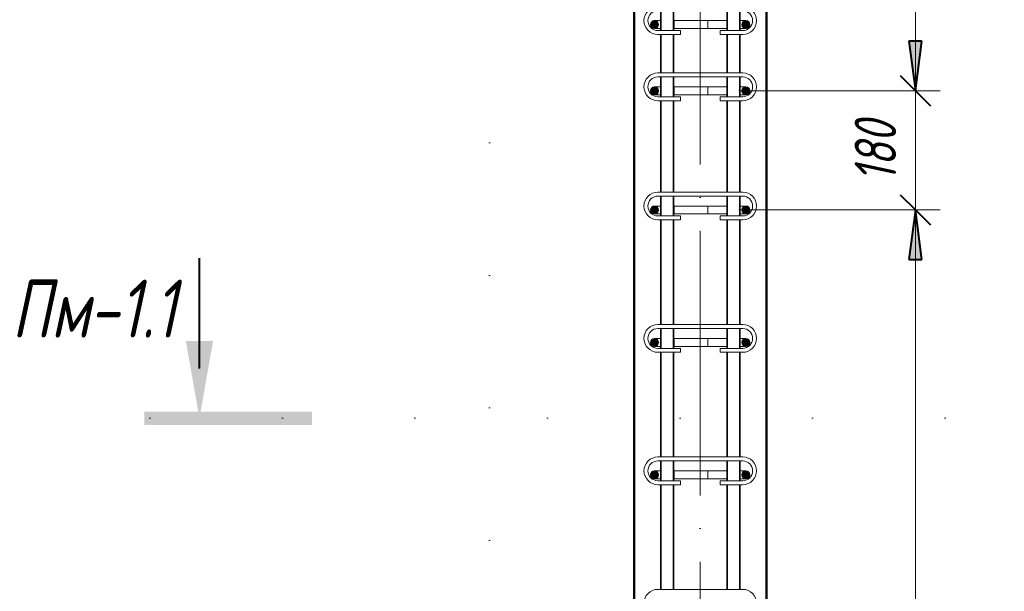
# Model space of a CAD drawing. Header units: millimetres. Extents: x 16773 to 28581, y -118926 to 7806.
# Tile 13 of 35: x 23330 to 24816, y 2194 to 3057. Entities that reach past the tile are written whole.
import ezdxf

# ---------------------------------------------------------------- set-up
doc = ezdxf.new("R2010")
doc.units = ezdxf.units.MM
for name, pattern in [('ADSK_Линия разреза', [400, 0, -200, 0, -200]), ('ADSK_Линия сетки', [500, 400, -50, 0, -50]), ('ADSK_Пунктирная_п5', [100, 0, -100])]:
    doc.linetypes.add(name, pattern=pattern)
for name, color, linetype, lineweight in [('A-____-____-DIMS', 211, 'Continuous', 9), ('A-____-____-DIMS-25', 211, 'Continuous', 9), ('G-____-____-SYMB', 111, 'ADSK_Пунктирная_п5', 20), ('S-COLS-____-MCUT', 52, 'Continuous', 50), ('S-GRID-____-OTLN', 1, 'Continuous', 9), ('S-RBAR-____-MCUT', 171, 'Continuous', 20), ('S-RBAR-____-OTLN', 171, 'Continuous', 100)]:
    doc.layers.add(name, color=color, linetype=linetype, lineweight=lineweight)
doc.styles.add('GOST Common_I_4', font='GOST_Common Italic.ttf', dxfattribs={"width": 0.8, "height": 87.5})
doc.styles.add('GOST Common_I_5', font='GOST_Common Italic.ttf', dxfattribs={"width": 0.8, "height": 62.5})
doc.dimstyles.new('ADSK_Для_арматуры_Основной_2_5_мм_шаг_кол-во_Стрелки_точный', dxfattribs={"dimscale": 304.8, "dimtxt": 0.206224, "dimasz": 0, "dimexe": 0.123031, "dimexo": 0.000403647, "dimgap": 0.032808, "dimtad": 1, "dimdec": 0, "dimlfac": 304.8, "dimdsep": 46, "dimtxsty": 'GOST Common_I_5', "dimblk2": 'NONE', "dimsah": 1, "dimcen": 0.09, "dimdle": 0.123031, "dimazin": 0, "dimtfac": 1, "dimtdec": 4, "dimtix": 1, "dimtmove": 0, "dimatfit": 3, "dimfxl": 1, "dimtvp": 1, "dimtfill": 1, "dimtolj": 1, "dimtzin": 0, "dimarcsym": 2})
doc.dimstyles.new('ADSK_Для_арматуры_Основной_2_5_мм_шаг_кол-во_Стрелки_точный_1', dxfattribs={"dimscale": 304.8, "dimtxt": 0.206224, "dimasz": 0.246063, "dimexe": 0.123031, "dimexo": 0.000403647, "dimgap": 0.032808, "dimtad": 1, "dimdec": 0, "dimlfac": 304.8, "dimdsep": 46, "dimtxsty": 'GOST Common_I_5', "dimsah": 1, "dimcen": 0.09, "dimdle": 0.123031, "dimazin": 0, "dimtfac": 1, "dimtdec": 4, "dimtix": 1, "dimtmove": 0, "dimatfit": 3, "dimfxl": 1, "dimtvp": 1, "dimtfill": 1, "dimtolj": 1, "dimtzin": 0, "dimarcsym": 2})
doc.dimstyles.new('ADSK_Округление_5мм__Узкий__4', dxfattribs={"dimscale": 304.8, "dimtxt": 0.206224, "dimasz": 0.147638, "dimexe": 0.123031, "dimexo": 0.000269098, "dimgap": 0.032808, "dimtad": 1, "dimdec": 0, "dimlfac": 304.8, "dimrnd": 5, "dimdsep": 46, "dimtxsty": 'GOST Common_I_5', "dimblk1": 'OBLIQUE', "dimblk2": 'OBLIQUE', "dimsah": 1, "dimcen": 0.09, "dimdle": 0.123031, "dimazin": 0, "dimtfac": 1, "dimtdec": 4, "dimtix": 1, "dimtmove": 0, "dimatfit": 3, "dimfxl": 1, "dimtvp": 1, "dimtfill": 1, "dimtolj": 1, "dimtzin": 0, "dimlwd": 20, "dimlwe": 20, "dimarcsym": 2})

# ---------------------------------------------------------------- blocks, each defined once
blk = doc.blocks.new('Разрез - Номер вида сзади_3_5 мм-6451-КЖ1_ПЭ_ВЭ1_Армирование_Пилоны_Пм-1_1_2-2')
at = {"layer": 'G-____-____-SYMB', "linetype": 'Continuous', "lineweight": 9}
for points in [[(17392, -1412.2), (17372.1, -1412.2), (17372.1, -1665.4), (17392, -1665.4)], [(17265, -1602.7), (17381.9, -1582.1), (17265, -1561.5)]]:
    blk.add_hatch(color=256, dxfattribs=at).paths.add_polyline_path(points)
at = {"layer": 'G-____-____-SYMB', "linetype": 'Continuous', "lineweight": 40}
blk.add_line((17306.9, -1582.1), (17140.3, -1582.1), dxfattribs=at)
blk = doc.blocks.new('DIMBLOCK46-КЖ1_ПЭ_ВЭ1_Армирование_Пилоны_Пм-1_1_2-2')
at = {"layer": 'A-____-____-DIMS-25', "lineweight": 40}
for points in [[(24682.2, 3850), (24672.3, 3775), (24692.1, 3775)], [(24682.2, 2950), (24692.1, 3025), (24672.3, 3025)]]:
    blk.add_hatch(color=256, dxfattribs=at).paths.add_polyline_path(points)
at = {"layer": 'A-____-____-DIMS-25'}
for p, q in [((24682.2, 3887.5), (24682.2, 2912.5)), ((24682.2, 3850), (24463.9, 3850)), ((24682.2, 3850), (24719.7, 3850)), ((24682.2, 2950), (24463.9, 2950)), ((24682.2, 2950), (24719.7, 2950))]:
    blk.add_line(p, q, dxfattribs=at)
at = {"layer": 'A-____-____-DIMS-25', "lineweight": 40}
for p, q in [((24682.2, 3850), (24672.3, 3775)), ((24692.1, 3775), (24682.2, 3850)), ((24672.3, 3775), (24692.1, 3775)), ((24692.1, 3025), (24672.3, 3025)), ((24672.3, 3025), (24682.2, 2950)), ((24682.2, 2950), (24692.1, 3025))]:
    blk.add_line(p, q, dxfattribs=at)
at = {"layer": 'A-____-____-DIMS-25', "color": 0, "insert": (24590.5, 3246.6), "char_height": 62.5, "width": 368.194, "attachment_point": 1, "rotation": 90, "line_spacing_factor": 1.022761, "style": 'GOST Common_I_5', "bg_fill": 3, "box_fill_scale": 1.25, "bg_fill_color": 256, "bg_fill_true_color": 13158600, "bg_fill_transparency": 0}
blk.add_mtext('100x9=900', dxfattribs=at)
blk = doc.blocks.new('_None')
blk = doc.blocks.new('DIMBLOCK47-КЖ1_ПЭ_ВЭ1_Армирование_Пилоны_Пм-1_1_2-2')
at = {"layer": 'A-____-____-DIMS-25', "lineweight": 40}
for points in [[(24682.2, 2770), (24672.3, 2695), (24692.1, 2695)], [(24682.2, 970), (24692.1, 1045), (24672.3, 1045)]]:
    blk.add_hatch(color=256, dxfattribs=at).paths.add_polyline_path(points)
at = {"layer": 'A-____-____-DIMS-25'}
for p, q in [((24682.2, 2807.5), (24682.2, 932.5)), ((24682.2, 2770), (24463.9, 2770)), ((24682.2, 2770), (24719.7, 2770)), ((24682.2, 970), (24463.9, 970)), ((24682.2, 970), (24719.7, 970))]:
    blk.add_line(p, q, dxfattribs=at)
at = {"layer": 'A-____-____-DIMS-25', "lineweight": 40}
for p, q in [((24682.2, 2770), (24672.3, 2695)), ((24692.1, 2695), (24682.2, 2770)), ((24672.3, 2695), (24692.1, 2695)), ((24692.1, 1045), (24672.3, 1045)), ((24672.3, 1045), (24682.2, 970)), ((24682.2, 970), (24692.1, 1045))]:
    blk.add_line(p, q, dxfattribs=at)
at = {"layer": 'A-____-____-DIMS-25', "color": 0, "insert": (24590.5, 1699), "char_height": 62.5, "width": 410.383, "attachment_point": 1, "rotation": 90, "line_spacing_factor": 1.022761, "style": 'GOST Common_I_5', "bg_fill": 3, "box_fill_scale": 1.25, "bg_fill_color": 256, "bg_fill_true_color": 13158600, "bg_fill_transparency": 0}
blk.add_mtext('200x9=1800', dxfattribs=at)
blk = doc.blocks.new('DIMBLOCK51-КЖ1_ПЭ_ВЭ1_Армирование_Пилоны_Пм-1_1_2-2')
at = {"layer": 'A-____-____-DIMS-25', "lineweight": 20}
for p, q in [((24682.2, 2987.5), (24682.2, 2732.5)), ((24682.2, 2950), (24415.4, 2950)), ((24682.2, 2950), (24719.7, 2950)), ((24682.2, 2770), (24415.4, 2770)), ((24682.2, 2770), (24719.7, 2770))]:
    blk.add_line(p, q, dxfattribs=at)
at = {"layer": 'A-____-____-DIMS-25', "lineweight": 40}
for p, q in [((24682.2, 2950), (24659.7, 2972.5)), ((24682.2, 2950), (24704.7, 2927.5)), ((24682.2, 2770), (24659.7, 2792.5)), ((24682.2, 2770), (24704.7, 2747.5))]:
    blk.add_line(p, q, dxfattribs=at)
at = {"layer": 'A-____-____-DIMS-25', "color": 0, "lineweight": 20, "insert": (24590.5, 2812.1), "char_height": 62.5, "width": 115.061, "attachment_point": 1, "rotation": 90, "line_spacing_factor": 1.022761, "style": 'GOST Common_I_5', "bg_fill": 3, "box_fill_scale": 1.25, "bg_fill_color": 256, "bg_fill_true_color": 13158600, "bg_fill_transparency": 0}
blk.add_mtext('180', dxfattribs=at)
blk = doc.blocks.new('_Oblique')
at = {"color": 0, "linetype": 'ByBlock', "lineweight": -2}
blk.add_line((-0.5, -0.5), (0.5, 0.5), dxfattribs=at)

msp = doc.modelspace()

# ---------------------------------------------------------------- hatches: boundary and pattern name
at = {"layer": 'S-RBAR-____-MCUT'}
h = msp.add_hatch(color=256, dxfattribs=at)
edge = h.paths.add_edge_path()
edge.add_arc((24288.4083, 3050), 6, 0, 360)
for points in [[(24288.4083, 3044), (24293.6044, 3047), (24293.6044, 3053), (24288.4083, 3056), (24283.2121, 3053), (24283.2121, 3047)], [(24426.4083, 3044), (24431.6044, 3047), (24431.6044, 3053), (24426.4083, 3056), (24421.2121, 3053), (24421.2121, 3047)], [(24288.4083, 2944), (24293.6044, 2947), (24293.6044, 2953), (24288.4083, 2956), (24283.2121, 2953), (24283.2121, 2947), (24283.8602, 2946.6258)], [(24426.4083, 2944), (24431.6044, 2947), (24431.6044, 2953), (24426.4083, 2956), (24421.2121, 2953), (24421.2121, 2947), (24421.8602, 2946.6258)], [(24288.4083, 2764), (24293.6044, 2767), (24293.6044, 2773), (24288.4083, 2776), (24283.2121, 2773), (24283.2121, 2767), (24284.5805, 2766.21)], [(24426.4083, 2764), (24431.6044, 2767), (24431.6044, 2773), (24426.4083, 2776), (24421.2121, 2773), (24421.2121, 2767), (24422.5805, 2766.21)], [(24288.4083, 2564), (24293.6044, 2567), (24293.6044, 2573), (24288.4083, 2576), (24283.2121, 2573), (24283.2121, 2567), (24285.0386, 2565.9455)], [(24426.4083, 2564), (24431.6044, 2567), (24431.6044, 2573), (24426.4083, 2576), (24421.2121, 2573), (24421.2121, 2567)], [(24288.4083, 2364), (24293.6044, 2367), (24293.6044, 2373), (24288.4083, 2376), (24283.2121, 2373), (24283.2121, 2367), (24285.0386, 2365.9455)], [(24426.4083, 2364), (24431.6044, 2367), (24431.6044, 2373), (24426.4083, 2376), (24421.2121, 2373), (24421.2121, 2367)]]:
    msp.add_hatch(color=256, dxfattribs=at).paths.add_polyline_path(points)
h = msp.add_hatch(color=256, dxfattribs=at)
edge = h.paths.add_edge_path()
edge.add_arc((24426.4083, 3050), 6, 0, 360)
h = msp.add_hatch(color=256, dxfattribs=at)
edge = h.paths.add_edge_path()
edge.add_arc((24288.4083, 2950), 6, 0, 360)
h = msp.add_hatch(color=256, dxfattribs=at)
edge = h.paths.add_edge_path()
edge.add_arc((24426.4083, 2950), 6, 0, 360)
h = msp.add_hatch(color=256, dxfattribs=at)
edge = h.paths.add_edge_path()
edge.add_arc((24288.4083, 2770), 6, 0, 360)
h = msp.add_hatch(color=256, dxfattribs=at)
edge = h.paths.add_edge_path()
edge.add_arc((24426.4083, 2770), 6, 0, 360)
h = msp.add_hatch(color=256, dxfattribs=at)
edge = h.paths.add_edge_path()
edge.add_arc((24288.4083, 2570), 6, 0, 360)
h = msp.add_hatch(color=256, dxfattribs=at)
edge = h.paths.add_edge_path()
edge.add_arc((24426.4083, 2570), 6, 0, 360)
h = msp.add_hatch(color=256, dxfattribs=at)
edge = h.paths.add_edge_path()
edge.add_arc((24288.4083, 2370), 6, 0, 360)
h = msp.add_hatch(color=256, dxfattribs=at)
edge = h.paths.add_edge_path()
edge.add_arc((24426.4083, 2370), 6, 0, 360)

# ---------------------------------------------------------------- linework, layer by layer
at = {"layer": 'G-____-____-SYMB', "linetype": 'ADSK_Линия разреза'}
for p, q in [((24039.3395, 6673.1402), (24039.3395, -1657.1016)), ((23526.4927, 2455.3738), (25429.971, 2455.3738))]:
    msp.add_line(p, q, dxfattribs=at)
at = {"layer": 'S-COLS-____-MCUT'}
for p, q in [((24257.4271, 3900), (24257.4271, -160)), ((24457.4271, -160), (24457.4271, 3900))]:
    msp.add_line(p, q, dxfattribs=at)
at = {"layer": 'S-GRID-____-OTLN', "linetype": 'ADSK_Линия сетки'}
msp.add_line((24357.4271, -1662.0625), (24357.4271, 7314.9825), dxfattribs=at)
at = {"layer": 'S-RBAR-____-MCUT'}
for p, q in [((24288.4083, 3056), (24283.2121, 3053)), ((24283.2121, 3053), (24283.2121, 3047)), ((24283.2121, 3047), (24288.4083, 3044)), ((24293.6044, 3053), (24288.4083, 3056)), ((24288.4083, 3044), (24293.6044, 3047)), ((24293.6044, 3047), (24293.6044, 3053)), ((24426.4083, 3056), (24421.2121, 3053)), ((24421.2121, 3053), (24421.2121, 3047)), ((24421.2121, 3047), (24426.4083, 3044)), ((24431.6044, 3053), (24426.4083, 3056)), ((24426.4083, 3044), (24431.6044, 3047)), ((24431.6044, 3047), (24431.6044, 3053)), ((24288.4083, 2956), (24283.2121, 2953)), ((24283.2121, 2953), (24283.2121, 2947)), ((24283.2121, 2947), (24283.8602, 2946.6258)), ((24283.8602, 2946.6258), (24288.4083, 2944)), ((24293.6044, 2953), (24288.4083, 2956)), ((24288.4083, 2944), (24293.6044, 2947)), ((24293.6044, 2947), (24293.6044, 2953)), ((24426.4083, 2956), (24421.2121, 2953)), ((24421.2121, 2953), (24421.2121, 2947)), ((24421.2121, 2947), (24421.8602, 2946.6258)), ((24421.8602, 2946.6258), (24426.4083, 2944)), ((24431.6044, 2953), (24426.4083, 2956)), ((24426.4083, 2944), (24431.6044, 2947)), ((24431.6044, 2947), (24431.6044, 2953)), ((24288.4083, 2776), (24283.2121, 2773)), ((24283.2121, 2773), (24283.2121, 2767)), ((24283.2121, 2767), (24284.5805, 2766.21)), ((24284.5805, 2766.21), (24288.4083, 2764)), ((24293.6044, 2773), (24288.4083, 2776)), ((24288.4083, 2764), (24293.6044, 2767)), ((24293.6044, 2767), (24293.6044, 2773)), ((24426.4083, 2776), (24421.2121, 2773)), ((24421.2121, 2773), (24421.2121, 2767)), ((24421.2121, 2767), (24422.5805, 2766.21)), ((24422.5805, 2766.21), (24426.4083, 2764)), ((24431.6044, 2773), (24426.4083, 2776)), ((24426.4083, 2764), (24431.6044, 2767)), ((24431.6044, 2767), (24431.6044, 2773)), ((24288.4083, 2576), (24283.2121, 2573)), ((24283.2121, 2573), (24283.2121, 2567)), ((24293.6044, 2573), (24288.4083, 2576)), ((24293.6044, 2567), (24293.6044, 2573)), ((24426.4083, 2576), (24421.2121, 2573)), ((24421.2121, 2573), (24421.2121, 2567)), ((24431.6044, 2573), (24426.4083, 2576)), ((24431.6044, 2567), (24431.6044, 2573)), ((24283.2121, 2567), (24285.0386, 2565.9455)), ((24285.0386, 2565.9455), (24288.4083, 2564)), ((24288.4083, 2564), (24293.6044, 2567)), ((24421.2121, 2567), (24426.4083, 2564)), ((24426.4083, 2564), (24431.6044, 2567)), ((24288.4083, 2376), (24283.2121, 2373)), ((24283.2121, 2373), (24283.2121, 2367)), ((24283.2121, 2367), (24285.0386, 2365.9455)), ((24285.0386, 2365.9455), (24288.4083, 2364)), ((24293.6044, 2373), (24288.4083, 2376)), ((24288.4083, 2364), (24293.6044, 2367)), ((24293.6044, 2367), (24293.6044, 2373)), ((24426.4083, 2376), (24421.2121, 2373)), ((24421.2121, 2373), (24421.2121, 2367)), ((24421.2121, 2367), (24426.4083, 2364)), ((24431.6044, 2373), (24426.4083, 2376)), ((24426.4083, 2364), (24431.6044, 2367)), ((24431.6044, 2367), (24431.6044, 2373))]:
    msp.add_line(p, q, dxfattribs=at)
for centre in [(24288.4083, 3050), (24426.4083, 3050), (24288.4083, 2950), (24426.4083, 2950), (24288.4083, 2770), (24426.4083, 2770), (24288.4083, 2570), (24426.4083, 2570), (24288.4083, 2370), (24426.4083, 2370)]:
    msp.add_circle(centre, 6, dxfattribs=at)
at = {"layer": 'S-RBAR-____-OTLN', "lineweight": 20}
for p, q in [((24297.427, 3071), (24297.427, 3041)), ((24298.427, 3041), (24298.427, 3071)), ((24316.427, 3041), (24316.427, 3071)), ((24317.427, 3071), (24317.427, 3041)), ((24397.427, 3071), (24397.427, 3041)), ((24398.427, 3041), (24398.427, 3071)), ((24416.427, 3041), (24416.427, 3071)), ((24417.427, 3071), (24417.427, 3041)), ((24288.4083, 3056), (24297.2389, 3056)), ((24318.1695, 3056), (24317.427, 3056)), ((24318.0399, 3056), (24322.9743, 3056)), ((24318.1695, 3056), (24318.1695, 3044)), ((24323.0155, 3056), (24349.8641, 3056)), ((24349.8641, 3056), (24369.0811, 3056)), ((24369.0811, 3056), (24390.4083, 3056)), ((24369.0811, 3044), (24369.0811, 3056)), ((24390.4083, 3056), (24397.4619, 3056)), ((24417.618, 3056), (24426.4083, 3056)), ((24288.4083, 3044), (24297.0753, 3044)), ((24327.427, 3041), (24293.427, 3041)), ((24327.427, 3035), (24293.427, 3035)), ((24297.427, 3035), (24297.427, 2977)), ((24298.427, 2977), (24298.427, 3035)), ((24316.427, 2977), (24316.427, 3035)), ((24318.1695, 3044), (24317.427, 3044)), ((24317.427, 3035), (24317.427, 2977)), ((24318.1299, 3044), (24322.4693, 3044)), ((24322.4935, 3044), (24349.8641, 3044)), ((24327.427, 3041), (24327.427, 3035)), ((24349.8641, 3044), (24369.0811, 3044)), ((24369.0811, 3044), (24390.4083, 3044)), ((24421.427, 3041), (24387.427, 3041)), ((24387.427, 3041), (24387.427, 3035)), ((24421.427, 3035), (24387.427, 3035)), ((24390.4083, 3044), (24397.4619, 3044)), ((24397.427, 3035), (24397.427, 2977)), ((24398.427, 2977), (24398.427, 3035)), ((24416.427, 2977), (24416.427, 3035)), ((24417.427, 3035), (24417.427, 2977)), ((24417.618, 3044), (24426.4083, 3044)), ((24293.4198, 2977), (24421.4198, 2977)), ((24293.4198, 2971), (24421.4198, 2971)), ((24297.427, 2971), (24297.427, 2941)), ((24298.427, 2941), (24298.427, 2971)), ((24316.427, 2941), (24316.427, 2971)), ((24317.427, 2971), (24317.427, 2941)), ((24397.427, 2971), (24397.427, 2941)), ((24398.427, 2941), (24398.427, 2971)), ((24416.427, 2941), (24416.427, 2971)), ((24417.427, 2971), (24417.427, 2941)), ((24288.4083, 2956), (24297.2389, 2956)), ((24288.4083, 2944), (24297.0753, 2944)), ((24318.1695, 2956), (24317.427, 2956)), ((24318.1695, 2944), (24317.427, 2944)), ((24318.0399, 2956), (24322.9743, 2956)), ((24318.1299, 2944), (24322.4693, 2944)), ((24318.1695, 2956), (24318.1695, 2944)), ((24322.4935, 2944), (24349.8641, 2944)), ((24323.0155, 2956), (24349.8641, 2956)), ((24349.8641, 2956), (24369.0811, 2956)), ((24349.8641, 2944), (24369.0811, 2944)), ((24369.0811, 2956), (24390.4083, 2956)), ((24369.0811, 2944), (24369.0811, 2956)), ((24369.0811, 2944), (24390.4083, 2944)), ((24390.4083, 2956), (24397.4619, 2956)), ((24390.4083, 2944), (24397.4619, 2944)), ((24417.618, 2956), (24426.4083, 2956)), ((24417.618, 2944), (24426.4083, 2944)), ((24327.4198, 2941), (24293.4198, 2941)), ((24327.4198, 2935), (24293.4198, 2935)), ((24297.427, 2935), (24297.427, 2797)), ((24298.427, 2797), (24298.427, 2935)), ((24316.427, 2797), (24316.427, 2935)), ((24317.427, 2935), (24317.427, 2797)), ((24327.4198, 2941), (24327.4198, 2935)), ((24421.4198, 2941), (24387.4198, 2941)), ((24387.4198, 2941), (24387.4198, 2935)), ((24421.4198, 2935), (24387.4198, 2935)), ((24397.427, 2935), (24397.427, 2797)), ((24398.427, 2797), (24398.427, 2935)), ((24416.427, 2797), (24416.427, 2935)), ((24417.427, 2935), (24417.427, 2797)), ((24293.427, 2797), (24421.427, 2797)), ((24293.427, 2791), (24421.427, 2791)), ((24297.427, 2791), (24297.427, 2761)), ((24298.427, 2761), (24298.427, 2791)), ((24316.427, 2761), (24316.427, 2791)), ((24317.427, 2791), (24317.427, 2761)), ((24397.427, 2791), (24397.427, 2761)), ((24398.427, 2761), (24398.427, 2791)), ((24416.427, 2761), (24416.427, 2791)), ((24417.427, 2791), (24417.427, 2761)), ((24288.4083, 2776), (24297.2389, 2776)), ((24318.1695, 2776), (24317.427, 2776)), ((24318.0399, 2776), (24322.9743, 2776)), ((24318.1695, 2776), (24318.1695, 2764)), ((24323.0155, 2776), (24349.8641, 2776)), ((24349.8641, 2776), (24369.0811, 2776)), ((24369.0811, 2776), (24390.4083, 2776)), ((24369.0811, 2764), (24369.0811, 2776)), ((24390.4083, 2776), (24397.4619, 2776)), ((24417.618, 2776), (24426.4083, 2776)), ((24288.4083, 2764), (24297.0753, 2764)), ((24327.427, 2761), (24293.427, 2761)), ((24327.427, 2755), (24293.427, 2755)), ((24297.427, 2755), (24297.427, 2597)), ((24298.427, 2597), (24298.427, 2755)), ((24316.427, 2597), (24316.427, 2755)), ((24318.1695, 2764), (24317.427, 2764)), ((24317.427, 2755), (24317.427, 2597)), ((24318.1299, 2764), (24322.4693, 2764)), ((24322.4935, 2764), (24349.8641, 2764)), ((24327.427, 2761), (24327.427, 2755)), ((24349.8641, 2764), (24369.0811, 2764)), ((24369.0811, 2764), (24390.4083, 2764)), ((24421.427, 2761), (24387.427, 2761)), ((24387.427, 2761), (24387.427, 2755)), ((24421.427, 2755), (24387.427, 2755)), ((24390.4083, 2764), (24397.4619, 2764)), ((24397.427, 2755), (24397.427, 2597)), ((24398.427, 2597), (24398.427, 2755)), ((24416.427, 2597), (24416.427, 2755)), ((24417.427, 2755), (24417.427, 2597)), ((24417.618, 2764), (24426.4083, 2764)), ((24293.4198, 2597), (24421.4198, 2597)), ((24293.4198, 2591), (24421.4198, 2591)), ((24297.427, 2591), (24297.427, 2561)), ((24298.427, 2561), (24298.427, 2591)), ((24316.427, 2561), (24316.427, 2591)), ((24317.427, 2591), (24317.427, 2561)), ((24397.427, 2591), (24397.427, 2561)), ((24398.427, 2561), (24398.427, 2591)), ((24416.427, 2561), (24416.427, 2591)), ((24417.427, 2591), (24417.427, 2561)), ((24288.4083, 2576), (24297.2389, 2576)), ((24318.1695, 2576), (24317.427, 2576)), ((24318.0399, 2576), (24322.9743, 2576)), ((24318.1695, 2576), (24318.1695, 2564)), ((24323.0155, 2576), (24349.8641, 2576)), ((24349.8641, 2576), (24369.0811, 2576)), ((24369.0811, 2576), (24390.4083, 2576)), ((24369.0811, 2564), (24369.0811, 2576)), ((24390.4083, 2576), (24397.4619, 2576)), ((24417.618, 2576), (24426.4083, 2576)), ((24288.4083, 2564), (24297.0753, 2564)), ((24327.4198, 2561), (24293.4198, 2561)), ((24318.1695, 2564), (24317.427, 2564)), ((24318.1299, 2564), (24322.4693, 2564)), ((24322.4935, 2564), (24349.8641, 2564)), ((24327.4198, 2561), (24327.4198, 2555)), ((24349.8641, 2564), (24369.0811, 2564)), ((24369.0811, 2564), (24390.4083, 2564)), ((24421.4198, 2561), (24387.4198, 2561)), ((24387.4198, 2561), (24387.4198, 2555)), ((24390.4083, 2564), (24397.4619, 2564)), ((24417.618, 2564), (24426.4083, 2564)), ((24327.4198, 2555), (24293.4198, 2555)), ((24297.427, 2555), (24297.427, 2397)), ((24298.427, 2397), (24298.427, 2555)), ((24316.427, 2397), (24316.427, 2555)), ((24317.427, 2555), (24317.427, 2397)), ((24421.4198, 2555), (24387.4198, 2555)), ((24397.427, 2555), (24397.427, 2397)), ((24398.427, 2397), (24398.427, 2555)), ((24416.427, 2397), (24416.427, 2555)), ((24417.427, 2555), (24417.427, 2397)), ((24293.427, 2397), (24421.427, 2397)), ((24293.427, 2391), (24421.427, 2391)), ((24297.427, 2391), (24297.427, 2361)), ((24298.427, 2361), (24298.427, 2391)), ((24316.427, 2361), (24316.427, 2391)), ((24317.427, 2391), (24317.427, 2361)), ((24397.427, 2391), (24397.427, 2361)), ((24398.427, 2361), (24398.427, 2391)), ((24416.427, 2361), (24416.427, 2391)), ((24417.427, 2391), (24417.427, 2361)), ((24288.4083, 2376), (24297.2389, 2376)), ((24288.4083, 2364), (24297.0753, 2364)), ((24318.1695, 2376), (24317.427, 2376)), ((24318.1695, 2364), (24317.427, 2364)), ((24318.0399, 2376), (24322.9743, 2376)), ((24318.1299, 2364), (24322.4693, 2364)), ((24318.1695, 2376), (24318.1695, 2364)), ((24322.4935, 2364), (24349.8641, 2364)), ((24323.0155, 2376), (24349.8641, 2376)), ((24349.8641, 2376), (24369.0811, 2376)), ((24349.8641, 2364), (24369.0811, 2364)), ((24369.0811, 2376), (24390.4083, 2376)), ((24369.0811, 2364), (24369.0811, 2376)), ((24369.0811, 2364), (24390.4083, 2364)), ((24390.4083, 2376), (24397.4619, 2376)), ((24390.4083, 2364), (24397.4619, 2364)), ((24417.618, 2376), (24426.4083, 2376)), ((24417.618, 2364), (24426.4083, 2364)), ((24327.427, 2361), (24293.427, 2361)), ((24327.427, 2355), (24293.427, 2355)), ((24297.427, 2355), (24297.427, 2197)), ((24298.427, 2197), (24298.427, 2355)), ((24316.427, 2197), (24316.427, 2355)), ((24317.427, 2355), (24317.427, 2197)), ((24327.427, 2361), (24327.427, 2355)), ((24421.427, 2361), (24387.427, 2361)), ((24387.427, 2361), (24387.427, 2355)), ((24421.427, 2355), (24387.427, 2355)), ((24397.427, 2355), (24397.427, 2197)), ((24398.427, 2197), (24398.427, 2355)), ((24416.427, 2197), (24416.427, 2355)), ((24417.427, 2355), (24417.427, 2197)), ((24293.4198, 2197), (24421.4198, 2197))]:
    msp.add_line(p, q, dxfattribs=at)
for centre, radius, start, end in [((24293.427, 3056), 21, 90, 270), ((24421.427, 3056), 21, 270, 90), ((24293.427, 3056), 15, 90, 270), ((24421.427, 3056), 15, 270, 90), ((24288.4083, 3050), 6, 90, 270), ((24288.4083, 3050), 6, 90, 270), ((24426.4083, 3050), 6, 270, 90), ((24293.4198, 2956), 21, 90, 270), ((24421.4198, 2956), 21, 270, 90), ((24293.4198, 2956), 15, 90, 270), ((24421.4198, 2956), 15, 270, 90), ((24288.4083, 2950), 6, 90, 270), ((24288.4083, 2950), 6, 90, 270), ((24426.4083, 2950), 6, 270, 90), ((24293.427, 2776), 21, 90, 270), ((24421.427, 2776), 21, 270, 90), ((24293.427, 2776), 15, 90, 270), ((24421.427, 2776), 15, 270, 90), ((24288.4083, 2770), 6, 90, 270), ((24288.4083, 2770), 6, 90, 270), ((24426.4083, 2770), 6, 270, 90), ((24293.4198, 2576), 21, 90, 270), ((24293.4198, 2576), 15, 90, 270), ((24421.4198, 2576), 21, 270, 90), ((24421.4198, 2576), 15, 270, 90), ((24288.4083, 2570), 6, 90, 270), ((24288.4083, 2570), 6, 90, 270), ((24426.4083, 2570), 6, 270, 90), ((24293.427, 2376), 21, 90, 270), ((24421.427, 2376), 21, 270, 90), ((24293.427, 2376), 15, 90, 270), ((24421.427, 2376), 15, 270, 90), ((24288.4083, 2370), 6, 90, 270), ((24288.4083, 2370), 6, 90, 270), ((24426.4083, 2370), 6, 270, 90), ((24293.4198, 2176), 21, 90, 270), ((24421.4198, 2176), 21, 270, 90)]:
    msp.add_arc(centre, radius, start, end, dxfattribs=at)

# ---------------------------------------------------------------- block references
at = {"layer": 'G-____-____-SYMB', "linetype": 'Continuous', "lineweight": 40, "rotation": 270.0000000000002}
msp.add_blockref('Разрез - Номер вида сзади_3_5 мм-6451-КЖ1_ПЭ_ВЭ1_Армирование_Пилоны_Пм-1_1_2-2', (25183.5943, 19837.2862), dxfattribs=at)

# ---------------------------------------------------------------- texts
at = {"layer": 'G-____-____-SYMB', "linetype": 'Continuous', "lineweight": 9, "char_height": 87.5, "attachment_point": 1, "style": 'GOST Common_I_4'}
for s, insert, width in [('Пм', (23318.0836, 2664.7505), 141.097), ('-1.1', (23434.5003, 2664.7505), 179.578)]:
    msp.add_mtext(s, dxfattribs=dict(at, insert=insert, width=width))

# ---------------------------------------------------------------- next in the draw order: dimensions: what is measured, and where the dimension line sits
at = {"layer": 'A-____-____-DIMS'}
for base, p1, p2, text, dimstyle, override, picture, middle in [((24682.2025, 2950), (24426.4083, 3850), (24426.4083, 2950), '100x9=900', 'ADSK_Для_арматуры_Основной_2_5_мм_шаг_кол-во_Стрелки_точный', {"dimpost": '<>', "dimblk1": 'None', "dimblk2": 'None', "dimsah": 1, "dimfxl": 900}, 'DIMBLOCK46-КЖ1_ПЭ_ВЭ1_Армирование_Пилоны_Пм-1_1_2-2', (24640.9525, 3400)), ((24682.2025, 970), (24426.4083, 2770), (24426.4083, 970), '200x9=1800', 'ADSK_Для_арматуры_Основной_2_5_мм_шаг_кол-во_Стрелки_точный_1', {"dimpost": '<>', "dimblk1": 'None', "dimblk2": 'None', "dimsah": 1, "dimfxl": 1800}, 'DIMBLOCK47-КЖ1_ПЭ_ВЭ1_Армирование_Пилоны_Пм-1_1_2-2', (24640.9525, 1870))]:
    dim = msp.add_linear_dim(base=base, p1=p1, p2=p2, angle=90, text=text, dimstyle=dimstyle, override=override, dxfattribs=at)
    dim.commit()
    dim.dimension.update_dxf_attribs({"geometry": picture, "text_midpoint": middle})

# ---------------------------------------------------------------- next in the draw order: dimensions: what is measured, and where the dimension line sits
at = {"layer": 'A-____-____-DIMS', "lineweight": 20}
dim = msp.add_linear_dim(base=(24682.2025, 2770), p1=(24390.4083, 2950), p2=(24390.4083, 2770), angle=90, dimstyle='ADSK_Округление_5мм__Узкий__4', override={"dimpost": '<>', "dimfxl": 180}, dxfattribs=at)
dim.commit()
dim.dimension.update_dxf_attribs({"geometry": 'DIMBLOCK51-КЖ1_ПЭ_ВЭ1_Армирование_Пилоны_Пм-1_1_2-2', "text_midpoint": (24640.9525, 2860)})

doc.saveas('drawing.dxf')
